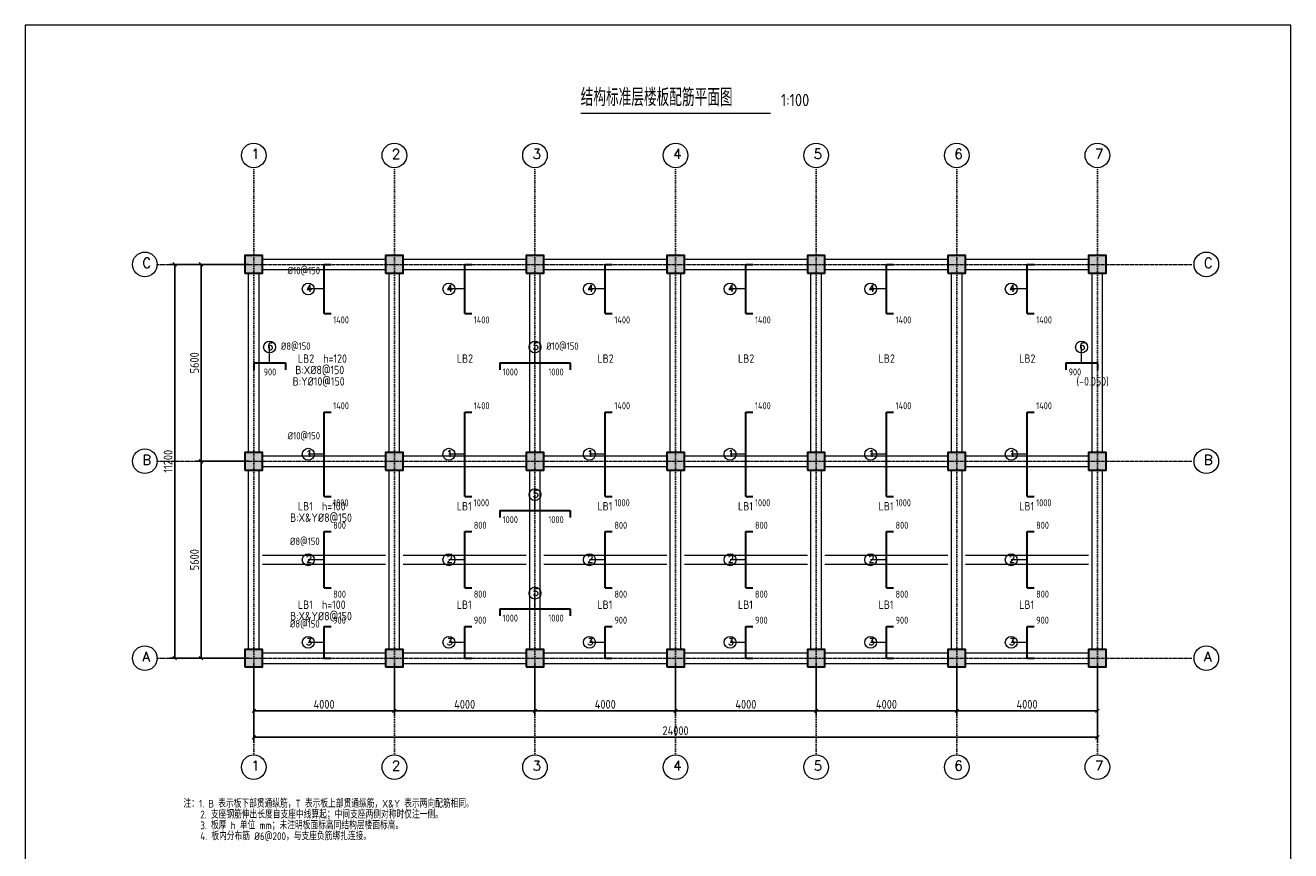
# Model space of a CAD drawing. Header units: millimetres. Extents: x -6500 to 29500, y -6500 to 40000.
# Tile 2 of 2: x -6500 to 29500, y 16524 to 40000. Entities that reach past the tile are written whole.
import ezdxf

# ---------------------------------------------------------------- set-up
doc = ezdxf.new("R2010")
doc.units = ezdxf.units.MM
doc.header["$LTSCALE"] = 100
doc.linetypes.add('DOT', pattern=[0.508, 0, -0.508])
for name, color, linetype, lineweight in [('S-AXIS', 3, 'Continuous', 15), ('S-AXIS_TEXT', 7, 'Continuous', 15), ('S-BEAM_CON', 4, 'Continuous', 20), ('S-COLU', 6, 'Continuous', 30), ('S-COLU_HATCH', 254, 'Continuous', 15), ('S-DIM', 3, 'Continuous', 15), ('S-DOTE', 253, 'DOT', 15), ('S-FLOOR_DOWN_TEXT', 100, 'Continuous', 15), ('S-FLOOR_NUM', 7, 'Continuous', 15), ('S-FLOOR_REIN', 1, 'Continuous', 30), ('S-FLOOR_TEXT', 30, 'Continuous', 15), ('S-PUB_TITLE', 4, 'Continuous', 15), ('S-TEXT', 7, 'Continuous', 15)]:
    doc.layers.add(name, color=color, linetype=linetype, lineweight=lineweight)
doc.styles.add('AXIS', font='txt.shx')
doc.styles.get("Standard").update_dxf_attribs({"font": 'GBENOR', "bigfont": 'GBCBIG'})
doc.dimstyles.new('DIM100', dxfattribs={"dimscale": 100, "dimtxt": 2.5, "dimasz": 2.5, "dimexe": 1.5, "dimexo": 1.5, "dimtad": 1, "dimtxsty": 'Standard', "dimtsz": 0.5, "dimcen": 2.5, "dimclrd": 3, "dimclre": 3, "dimclrt": 7, "dimazin": 3, "dimtfac": 1, "dimtmove": 0, "dimatfit": 3})

msp = doc.modelspace()

# ---------------------------------------------------------------- hatches: boundary and pattern name
at = {"layer": 'S-COLU_HATCH'}
for points in [[(-250, 32950), (250, 32950), (250, 33450), (-250, 33450), (-250, 32950)], [(3750, 32950), (4250, 32950), (4250, 33450), (3750, 33450), (3750, 32950)], [(7750, 32950), (8250, 32950), (8250, 33450), (7750, 33450), (7750, 32950)], [(11750, 32950), (12250, 32950), (12250, 33450), (11750, 33450), (11750, 32950)], [(15750, 32950), (16250, 32950), (16250, 33450), (15750, 33450), (15750, 32950)], [(19750, 32950), (20250, 32950), (20250, 33450), (19750, 33450), (19750, 32950)], [(23750, 32950), (24250, 32950), (24250, 33450), (23750, 33450), (23750, 32950)], [(-250, 27350), (250, 27350), (250, 27850), (-250, 27850), (-250, 27350)], [(3750, 27350), (4250, 27350), (4250, 27850), (3750, 27850), (3750, 27350)], [(7750, 27350), (8250, 27350), (8250, 27850), (7750, 27850), (7750, 27350)], [(11750, 27350), (12250, 27350), (12250, 27850), (11750, 27850), (11750, 27350)], [(15750, 27350), (16250, 27350), (16250, 27850), (15750, 27850), (15750, 27350)], [(19750, 27350), (20250, 27350), (20250, 27850), (19750, 27850), (19750, 27350)], [(23750, 27350), (24250, 27350), (24250, 27850), (23750, 27850), (23750, 27350)], [(-250, 21750), (250, 21750), (250, 22250), (-250, 22250), (-250, 21750)], [(3750, 21750), (4250, 21750), (4250, 22250), (3750, 22250), (3750, 21750)], [(7750, 21750), (8250, 21750), (8250, 22250), (7750, 22250), (7750, 21750)], [(11750, 21750), (12250, 21750), (12250, 22250), (11750, 22250), (11750, 21750)], [(15750, 21750), (16250, 21750), (16250, 22250), (15750, 22250), (15750, 21750)], [(19750, 21750), (20250, 21750), (20250, 22250), (19750, 22250), (19750, 21750)], [(23750, 21750), (24250, 21750), (24250, 22250), (23750, 22250), (23750, 21750)]]:
    msp.add_hatch(color=7, dxfattribs=at).paths.add_polyline_path(points)

# ---------------------------------------------------------------- linework, layer by layer
at = {"layer": 'S-AXIS'}
for centre in [(0, 36300), (4000, 36300), (8000, 36300), (12000, 36300), (16000, 36300), (20000, 36300), (24000, 36300), (-3100, 33200), (27100, 33200), (-3100, 27600), (27100, 27600), (-3100, 22000), (27100, 22000), (0, 18900), (4000, 18900), (8000, 18900), (12000, 18900), (16000, 18900), (20000, 18900), (24000, 18900)]:
    msp.add_circle(centre, 350, dxfattribs=at)
at = {"layer": 'S-BEAM_CON'}
for p, q in [((250, 33350), (3750, 33350)), ((4250, 33350), (7750, 33350)), ((8250, 33350), (11750, 33350)), ((12250, 33350), (15750, 33350)), ((16250, 33350), (19750, 33350)), ((20250, 33350), (23750, 33350)), ((-150, 27850), (-150, 32950)), ((150, 27850), (150, 32950)), ((250, 33050), (3750, 33050)), ((3850, 27850), (3850, 32950)), ((4150, 27850), (4150, 32950)), ((4250, 33050), (7750, 33050)), ((7850, 27850), (7850, 32950)), ((8150, 27850), (8150, 32950)), ((8250, 33050), (11750, 33050)), ((11850, 27850), (11850, 32950)), ((12150, 27850), (12150, 32950)), ((12250, 33050), (15750, 33050)), ((15850, 27850), (15850, 32950)), ((16150, 27850), (16150, 32950)), ((16250, 33050), (19750, 33050)), ((19850, 27850), (19850, 32950)), ((20150, 27850), (20150, 32950)), ((20250, 33050), (23750, 33050)), ((23850, 27850), (23850, 32950)), ((24150, 27850), (24150, 32950)), ((250, 27750), (3750, 27750)), ((4250, 27750), (7750, 27750)), ((8250, 27750), (11750, 27750)), ((12250, 27750), (15750, 27750)), ((16250, 27750), (19750, 27750)), ((20250, 27750), (23750, 27750)), ((250, 27450), (3750, 27450)), ((4250, 27450), (7750, 27450)), ((8250, 27450), (11750, 27450)), ((12250, 27450), (15750, 27450)), ((16250, 27450), (19750, 27450)), ((20250, 27450), (23750, 27450)), ((-150, 22250), (-150, 27350)), ((150, 22250), (150, 27350)), ((3850, 22250), (3850, 27350)), ((4150, 22250), (4150, 27350)), ((7850, 22250), (7850, 27350)), ((8150, 22250), (8150, 27350)), ((11850, 22250), (11850, 27350)), ((12150, 22250), (12150, 27350)), ((15850, 22250), (15850, 27350)), ((16150, 22250), (16150, 27350)), ((19850, 22250), (19850, 27350)), ((20150, 22250), (20150, 27350)), ((23850, 22250), (23850, 27350)), ((24150, 22250), (24150, 27350)), ((250, 24925), (3750, 24925)), ((4250, 24925), (7750, 24925)), ((8250, 24925), (11750, 24925)), ((12250, 24925), (15750, 24925)), ((16250, 24925), (19750, 24925)), ((20250, 24925), (23750, 24925)), ((250, 24675), (3750, 24675)), ((4250, 24675), (7750, 24675)), ((8250, 24675), (11750, 24675)), ((12250, 24675), (15750, 24675)), ((16250, 24675), (19750, 24675)), ((20250, 24675), (23750, 24675)), ((250, 22150), (3750, 22150)), ((4250, 22150), (7750, 22150)), ((8250, 22150), (11750, 22150)), ((12250, 22150), (15750, 22150)), ((16250, 22150), (19750, 22150)), ((20250, 22150), (23750, 22150)), ((250, 21850), (3750, 21850)), ((4250, 21850), (7750, 21850)), ((8250, 21850), (11750, 21850)), ((12250, 21850), (15750, 21850)), ((16250, 21850), (19750, 21850)), ((20250, 21850), (23750, 21850))]:
    msp.add_line(p, q, dxfattribs=at)
at = {"layer": 'S-COLU'}
for points in [[(-250, 32950), (250, 32950), (250, 33450), (-250, 33450), (-250, 32950)], [(3750, 32950), (4250, 32950), (4250, 33450), (3750, 33450), (3750, 32950)], [(7750, 32950), (8250, 32950), (8250, 33450), (7750, 33450), (7750, 32950)], [(11750, 32950), (12250, 32950), (12250, 33450), (11750, 33450), (11750, 32950)], [(15750, 32950), (16250, 32950), (16250, 33450), (15750, 33450), (15750, 32950)], [(19750, 32950), (20250, 32950), (20250, 33450), (19750, 33450), (19750, 32950)], [(23750, 32950), (24250, 32950), (24250, 33450), (23750, 33450), (23750, 32950)], [(-250, 27350), (250, 27350), (250, 27850), (-250, 27850), (-250, 27350)], [(3750, 27350), (4250, 27350), (4250, 27850), (3750, 27850), (3750, 27350)], [(7750, 27350), (8250, 27350), (8250, 27850), (7750, 27850), (7750, 27350)], [(11750, 27350), (12250, 27350), (12250, 27850), (11750, 27850), (11750, 27350)], [(15750, 27350), (16250, 27350), (16250, 27850), (15750, 27850), (15750, 27350)], [(19750, 27350), (20250, 27350), (20250, 27850), (19750, 27850), (19750, 27350)], [(23750, 27350), (24250, 27350), (24250, 27850), (23750, 27850), (23750, 27350)], [(-250, 21750), (250, 21750), (250, 22250), (-250, 22250), (-250, 21750)], [(3750, 21750), (4250, 21750), (4250, 22250), (3750, 22250), (3750, 21750)], [(7750, 21750), (8250, 21750), (8250, 22250), (7750, 22250), (7750, 21750)], [(11750, 21750), (12250, 21750), (12250, 22250), (11750, 22250), (11750, 21750)], [(15750, 21750), (16250, 21750), (16250, 22250), (15750, 22250), (15750, 21750)], [(19750, 21750), (20250, 21750), (20250, 22250), (19750, 22250), (19750, 21750)], [(23750, 21750), (24250, 21750), (24250, 22250), (23750, 22250), (23750, 21750)]]:
    msp.add_lwpolyline(points, close=True, dxfattribs=at)
at = {"layer": 'S-DOTE'}
for p, q in [((0, 19250), (0, 35950)), ((4000, 19250), (4000, 35950)), ((8000, 19250), (8000, 35950)), ((12000, 19250), (12000, 35950)), ((16000, 19250), (16000, 35950)), ((20000, 19250), (20000, 35950)), ((24000, 19250), (24000, 35950)), ((-2750, 33200), (26750, 33200)), ((-2750, 27600), (26750, 27600)), ((-2750, 22000), (26750, 22000))]:
    msp.add_line(p, q, dxfattribs=at)
at = {"layer": 'S-FLOOR_REIN'}
for p, q in [((2000, 31800), (2000, 33200)), ((2000, 33200), (2200, 33200)), ((6000, 31800), (6000, 33200)), ((6000, 33200), (6200, 33200)), ((10000, 31800), (10000, 33200)), ((10000, 33200), (10200, 33200)), ((14000, 31800), (14000, 33200)), ((14000, 33200), (14200, 33200)), ((18000, 31800), (18000, 33200)), ((18000, 33200), (18200, 33200)), ((22000, 31800), (22000, 33200)), ((22000, 33200), (22200, 33200)), ((2000, 31800), (2200, 31800)), ((6000, 31800), (6200, 31800)), ((10000, 31800), (10200, 31800)), ((14000, 31800), (14200, 31800)), ((18000, 31800), (18200, 31800)), ((22000, 31800), (22200, 31800)), ((0, 30400), (900, 30400)), ((0, 30400), (0, 30200)), ((900, 30400), (900, 30200)), ((7000, 30400), (9000, 30400)), ((7000, 30400), (7000, 30200)), ((9000, 30400), (9000, 30200)), ((23100, 30400), (24000, 30400)), ((23100, 30400), (23100, 30200)), ((24000, 30400), (24000, 30200)), ((2000, 26600), (2000, 29000)), ((2000, 29000), (2200, 29000)), ((6000, 26600), (6000, 29000)), ((6000, 29000), (6200, 29000)), ((10000, 26600), (10000, 29000)), ((10000, 29000), (10200, 29000)), ((14000, 26600), (14000, 29000)), ((14000, 29000), (14200, 29000)), ((18000, 26600), (18000, 29000)), ((18000, 29000), (18200, 29000)), ((22000, 26600), (22000, 29000)), ((22000, 29000), (22200, 29000)), ((2000, 26600), (2200, 26600)), ((6000, 26600), (6200, 26600)), ((10000, 26600), (10200, 26600)), ((14000, 26600), (14200, 26600)), ((18000, 26600), (18200, 26600)), ((22000, 26600), (22200, 26600)), ((7000, 26200), (9000, 26200)), ((7000, 26200), (7000, 26000)), ((9000, 26200), (9000, 26000)), ((2000, 24000), (2000, 25600)), ((2000, 25600), (2200, 25600)), ((6000, 24000), (6000, 25600)), ((6000, 25600), (6200, 25600)), ((10000, 24000), (10000, 25600)), ((10000, 25600), (10200, 25600)), ((14000, 24000), (14000, 25600)), ((14000, 25600), (14200, 25600)), ((18000, 24000), (18000, 25600)), ((18000, 25600), (18200, 25600)), ((22000, 24000), (22000, 25600)), ((22000, 25600), (22200, 25600)), ((2000, 24000), (2200, 24000)), ((6000, 24000), (6200, 24000)), ((10000, 24000), (10200, 24000)), ((14000, 24000), (14200, 24000)), ((18000, 24000), (18200, 24000)), ((22000, 24000), (22200, 24000)), ((7000, 23400), (9000, 23400)), ((7000, 23400), (7000, 23200)), ((9000, 23400), (9000, 23200)), ((2000, 22000), (2000, 22900)), ((2000, 22900), (2200, 22900)), ((6000, 22000), (6000, 22900)), ((6000, 22900), (6200, 22900)), ((10000, 22000), (10000, 22900)), ((10000, 22900), (10200, 22900)), ((14000, 22000), (14000, 22900)), ((14000, 22900), (14200, 22900)), ((18000, 22000), (18000, 22900)), ((18000, 22900), (18200, 22900)), ((22000, 22000), (22000, 22900)), ((22000, 22900), (22200, 22900)), ((2000, 22000), (2200, 22000)), ((6000, 22000), (6200, 22000)), ((10000, 22000), (10200, 22000)), ((14000, 22000), (14200, 22000)), ((18000, 22000), (18200, 22000)), ((22000, 22000), (22200, 22000))]:
    msp.add_line(p, q, dxfattribs=at)
at = {"layer": 'S-FLOOR_TEXT'}
for p, q in [((2000, 32500), (1550, 32500)), ((6000, 32500), (5550, 32500)), ((10000, 32500), (9550, 32500)), ((14000, 32500), (13550, 32500)), ((18000, 32500), (17550, 32500)), ((22000, 32500), (21550, 32500)), ((450, 30400), (450, 30850)), ((8000, 30400), (8000, 30850)), ((23550, 30400), (23550, 30850)), ((2000, 27800), (1550, 27800)), ((6000, 27800), (5550, 27800)), ((10000, 27800), (9550, 27800)), ((14000, 27800), (13550, 27800)), ((18000, 27800), (17550, 27800)), ((22000, 27800), (21550, 27800)), ((8000, 26200), (8000, 26650)), ((2000, 24800), (1550, 24800)), ((6000, 24800), (5550, 24800)), ((10000, 24800), (9550, 24800)), ((14000, 24800), (13550, 24800)), ((18000, 24800), (17550, 24800)), ((22000, 24800), (21550, 24800)), ((8000, 23400), (8000, 23850)), ((2000, 22450), (1550, 22450)), ((6000, 22450), (5550, 22450)), ((10000, 22450), (9550, 22450)), ((14000, 22450), (13550, 22450)), ((18000, 22450), (17550, 22450)), ((22000, 22450), (21550, 22450))]:
    msp.add_line(p, q, dxfattribs=at)
for centre in [(1550, 32500), (5550, 32500), (9550, 32500), (13550, 32500), (17550, 32500), (21550, 32500), (450, 30850), (8000, 30850), (23550, 30850), (1550, 27800), (5550, 27800), (9550, 27800), (13550, 27800), (17550, 27800), (21550, 27800), (8000, 26650), (1550, 24800), (5550, 24800), (9550, 24800), (13550, 24800), (17550, 24800), (21550, 24800), (8000, 23850), (1550, 22450), (5550, 22450), (9550, 22450), (13550, 22450), (17550, 22450), (21550, 22450)]:
    msp.add_circle(centre, 170, dxfattribs=at)
at = {"layer": 'S-PUB_TITLE'}
msp.add_lwpolyline([(-6500, -6500), (29500, -6500), (29500, 40000), (-6500, 40000), (-6500, -6500)], close=True, dxfattribs=at)
at = {"layer": 'S-TEXT'}
msp.add_line((9300, 37500), (14700, 37500), dxfattribs=at)

# ---------------------------------------------------------------- texts
at = {"layer": 'S-AXIS_TEXT', "color": 7, "style": 'AXIS'}
for s, p in [('1', (-70, 36202)), ('2', (3930, 36202)), ('3', (7930, 36202)), ('4', (11930, 36202)), ('5', (15930, 36202)), ('6', (19930, 36202)), ('7', (23930, 36202)), ('C', (-3170, 33102)), ('C', (27030, 33102)), ('B', (-3170, 27502)), ('B', (27030, 27502)), ('A', (-3170, 21902)), ('A', (27030, 21902)), ('1', (-70, 18802)), ('2', (3930, 18802)), ('3', (7930, 18802)), ('4', (11930, 18802)), ('5', (15930, 18802)), ('6', (19930, 18802)), ('7', (23930, 18802))]:
    msp.add_text(s, height=280, dxfattribs=at).set_placement(p)
at = {"layer": 'S-FLOOR_DOWN_TEXT'}
for s, p in [('B:X%%c8@150', (1181.6, 30076)), ('B:Y%%c10@150', (1107.2, 29752)), ('B:X&Y%%c8@150', (1032.8, 25876)), ('B:X&Y%%c8@150', (1032.8, 23076))]:
    msp.add_text(s, height=240, dxfattribs=at).set_placement(p)
at = {"layer": 'S-FLOOR_NUM'}
for s, p in [('LB2  h=120', (1256, 30400)), ('LB2', (5776.8, 30400)), ('LB2', (9776.8, 30400)), ('LB2', (13776.8, 30400)), ('LB2', (17776.8, 30400)), ('LB2', (21776.8, 30400)), ('(-0.050)', (23404.8, 29752)), ('LB1  h=100', (1256, 26200)), ('LB1', (5776.8, 26200)), ('LB1', (9776.8, 26200)), ('LB1', (13776.8, 26200)), ('LB1', (17776.8, 26200)), ('LB1', (21776.8, 26200)), ('LB1  h=100', (1256, 23400)), ('LB1', (5776.8, 23400)), ('LB1', (9776.8, 23400)), ('LB1', (13776.8, 23400)), ('LB1', (17776.8, 23400)), ('LB1', (21776.8, 23400))]:
    msp.add_text(s, height=240, dxfattribs=at).set_placement(p)
at = {"layer": 'S-FLOOR_TEXT'}
for s, height, p in [('%%c10@150', 210, (964.1, 32920)), ('1400', 200, (2260, 31520)), ('1400', 200, (6260, 31520)), ('1400', 200, (10260, 31520)), ('1400', 200, (14260, 31520)), ('1400', 200, (18260, 31520)), ('1400', 200, (22260, 31520)), ('%%c8@150', 210, (770, 30770)), ('%%c10@150', 210, (8320, 30770)), ('900', 200, (280, 30040)), ('1000', 200, (7080, 30040)), ('1000', 200, (8380, 30040)), ('900', 200, (23180, 30040)), ('1400', 200, (2260, 29080)), ('1400', 200, (6260, 29080)), ('1400', 200, (10260, 29080)), ('1400', 200, (14260, 29080)), ('1400', 200, (18260, 29080)), ('1400', 200, (22260, 29080)), ('%%c10@150', 210, (964.1, 28220)), ('1000', 200, (2260, 26320)), ('1000', 200, (6260, 26320)), ('1000', 200, (10260, 26320)), ('1000', 200, (14260, 26320)), ('1000', 200, (18260, 26320)), ('1000', 200, (22260, 26320)), ('1000', 200, (7080, 25840)), ('1000', 200, (8380, 25840)), ('800', 200, (2260, 25680)), ('800', 200, (6260, 25680)), ('800', 200, (10260, 25680)), ('800', 200, (14260, 25680)), ('800', 200, (18260, 25680)), ('800', 200, (22260, 25680)), ('%%c8@150', 210, (1029.2, 25220)), ('800', 200, (2260, 23720)), ('800', 200, (6260, 23720)), ('800', 200, (10260, 23720)), ('800', 200, (14260, 23720)), ('800', 200, (18260, 23720)), ('800', 200, (22260, 23720)), ('%%c8@150', 210, (1029.2, 22870)), ('900', 200, (2260, 22980)), ('900', 200, (6260, 22980)), ('1000', 200, (7080, 23040)), ('1000', 200, (8380, 23040)), ('900', 200, (10260, 22980)), ('900', 200, (14260, 22980)), ('900', 200, (18260, 22980)), ('900', 200, (22260, 22980))]:
    msp.add_text(s, height=height, dxfattribs=at).set_placement(p)
at = {"layer": 'S-FLOOR_TEXT', "style": 'AXIS'}
for s, p in [('4', (1489.395, 32423.5)), ('4', (5489.395, 32423.5)), ('4', (9489.395, 32423.5)), ('4', (13489.395, 32423.5)), ('4', (17489.395, 32423.5)), ('4', (21489.395, 32423.5)), ('6', (389.395, 30773.5)), ('5', (7939.395, 30773.5)), ('6', (23489.395, 30773.5)), ('1', (1489.395, 27723.5)), ('1', (5489.395, 27723.5)), ('1', (9489.395, 27723.5)), ('1', (13489.395, 27723.5)), ('1', (17489.395, 27723.5)), ('1', (21489.395, 27723.5)), ('5', (7939.395, 26573.5)), ('2', (1489.395, 24723.5)), ('2', (5489.395, 24723.5)), ('2', (9489.395, 24723.5)), ('2', (13489.395, 24723.5)), ('2', (17489.395, 24723.5)), ('2', (21489.395, 24723.5)), ('5', (7939.395, 23773.5)), ('3', (1489.395, 22373.5)), ('3', (5489.395, 22373.5)), ('3', (9489.395, 22373.5)), ('3', (13489.395, 22373.5)), ('3', (17489.395, 22373.5)), ('3', (21489.395, 22373.5))]:
    msp.add_text(s, height=195.5, dxfattribs=at).set_placement(p)
at = {"layer": 'S-TEXT'}
for s, height, p in [('结构标准层楼板配筋平面图', 500, (9300, 37700)), ('1:100', 350, (15000, 37700)), ('注：1. B 表示板下部贯通纵筋，T 表示板上部贯通纵筋，X&Y 表示两向配筋相同。', 220, (-2000, 17750)), ('    2. 支座钢筋伸出长度自支座中线算起；中间支座两侧对称时仅注一侧。', 220, (-2000, 17442)), ('    3. 板厚 h 单位 mm；未注明板面标高同结构层楼面标高。', 220, (-2000, 17134)), ('    4. 板内分布筋 %%c6@200，与支座负筋绑扎连接。', 220, (-2000, 16826))]:
    msp.add_text(s, height=height, dxfattribs=at).set_placement(p)

# ---------------------------------------------------------------- dimensions: what is measured, and where the dimension line sits
at = {"layer": 'S-DIM'}
for base, p1, p2, text in [((-2250, 22000), (0, 22000), (0, 33200), '11200'), ((-1500, 27600), (0, 27600), (0, 33200), '5600'), ((-1500, 22000), (0, 22000), (0, 27600), '5600')]:
    msp.add_linear_dim(base=base, p1=p1, p2=p2, angle=90, text=text, dimstyle='DIM100', dxfattribs=at).render()
for base, p1, p2, text in [((0, 20500), (0, 22000), (4000, 22000), '4000'), ((0, 19750), (0, 22000), (24000, 22000), '24000'), ((4000, 20500), (4000, 22000), (8000, 22000), '4000'), ((8000, 20500), (8000, 22000), (12000, 22000), '4000'), ((12000, 20500), (12000, 22000), (16000, 22000), '4000'), ((16000, 20500), (16000, 22000), (20000, 22000), '4000'), ((20000, 20500), (20000, 22000), (24000, 22000), '4000')]:
    msp.add_linear_dim(base=base, p1=p1, p2=p2, text=text, dimstyle='DIM100', dxfattribs=at).render()

doc.saveas('drawing.dxf')
